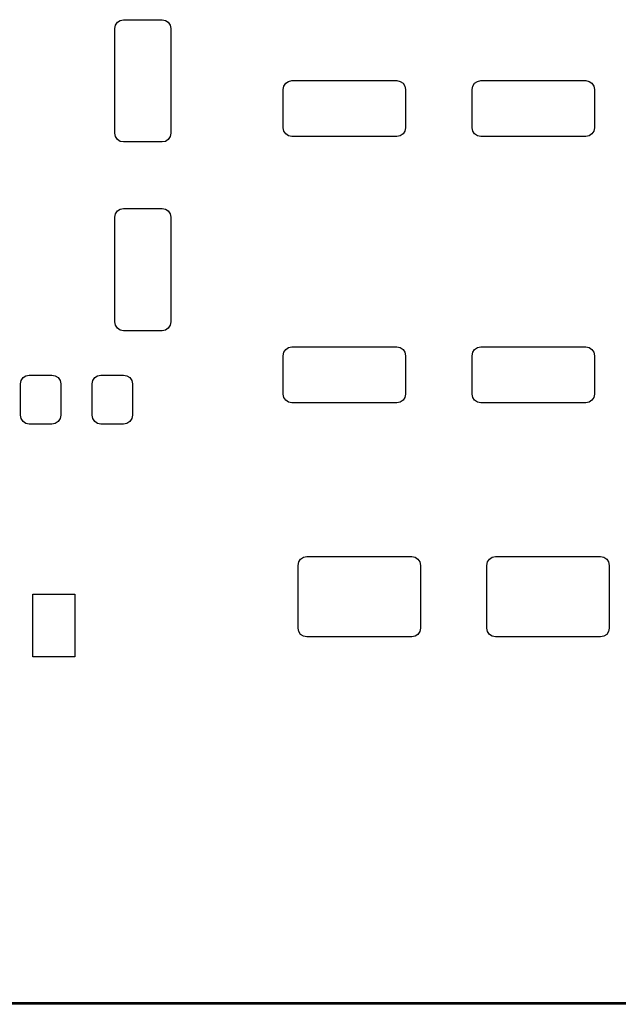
# Model space of a CAD drawing. Header units: inches. Extents: x 4.38 to 7.53, y -4.11 to -2.02.
# Tile 2 of 5: x 5.16 to 5.84, y -4.11 to -3. Entities that reach past the tile are written whole.
import ezdxf

# ---------------------------------------------------------------- set-up
doc = ezdxf.new("R2010")
doc.units = ezdxf.units.IN
doc.header["$MEASUREMENT"] = 0
doc.layers.add('F.Paste', color=253, linetype='CONTINUOUS', true_color=0xb4a09a)

msp = doc.modelspace()

# ---------------------------------------------------------------- linework, layer by layer
at = {"layer": 'F.Paste', "linetype": 'CONTINUOUS'}
for p, q in [((5.2683, -3.0069), (5.269, -3.0031)), ((5.269, -3.0031), (5.2712, -2.9999)), ((5.2712, -2.9999), (5.2743, -2.9978)), ((5.2743, -2.9978), (5.2781, -2.997)), ((5.2781, -2.997), (5.3214, -2.997)), ((5.3214, -2.997), (5.3252, -2.9978)), ((5.3252, -2.9978), (5.3284, -2.9999)), ((5.3284, -2.9999), (5.3305, -3.0031)), ((5.3305, -3.0031), (5.3313, -3.0069)), ((5.2683, -3.125), (5.2683, -3.0069)), ((5.3313, -3.0069), (5.3313, -3.125)), ((5.4579, -3.0756), (5.4586, -3.0718)), ((5.4586, -3.0718), (5.4607, -3.0686)), ((5.4607, -3.0686), (5.4639, -3.0665)), ((5.4639, -3.0665), (5.4677, -3.0657)), ((5.4677, -3.0657), (5.5858, -3.0657)), ((5.5858, -3.0657), (5.5896, -3.0665)), ((5.5896, -3.0665), (5.5928, -3.0686)), ((5.5928, -3.0686), (5.5949, -3.0718)), ((5.5949, -3.0718), (5.5956, -3.0756)), ((5.6704, -3.0756), (5.6712, -3.0718)), ((5.6712, -3.0718), (5.6733, -3.0686)), ((5.6733, -3.0686), (5.6765, -3.0665)), ((5.6765, -3.0665), (5.6803, -3.0657)), ((5.6803, -3.0657), (5.7984, -3.0657)), ((5.7984, -3.0657), (5.8022, -3.0665)), ((5.8022, -3.0665), (5.8054, -3.0686)), ((5.8054, -3.0686), (5.8075, -3.0718)), ((5.8075, -3.0718), (5.8082, -3.0756)), ((5.4579, -3.1189), (5.4579, -3.0756)), ((5.5956, -3.0756), (5.5956, -3.1189)), ((5.6704, -3.1189), (5.6704, -3.0756)), ((5.8082, -3.0756), (5.8082, -3.1189)), ((5.269, -3.1287), (5.2683, -3.125)), ((5.3313, -3.125), (5.3305, -3.1287)), ((5.4586, -3.1226), (5.4579, -3.1189)), ((5.4607, -3.1258), (5.4586, -3.1226)), ((5.4639, -3.128), (5.4607, -3.1258)), ((5.4677, -3.1287), (5.4639, -3.128)), ((5.5896, -3.128), (5.5858, -3.1287)), ((5.5928, -3.1258), (5.5896, -3.128)), ((5.5949, -3.1226), (5.5928, -3.1258)), ((5.5956, -3.1189), (5.5949, -3.1226)), ((5.6712, -3.1226), (5.6704, -3.1189)), ((5.6733, -3.1258), (5.6712, -3.1226)), ((5.6765, -3.128), (5.6733, -3.1258)), ((5.6803, -3.1287), (5.6765, -3.128)), ((5.8022, -3.128), (5.7984, -3.1287)), ((5.8054, -3.1258), (5.8022, -3.128)), ((5.8075, -3.1226), (5.8054, -3.1258)), ((5.8082, -3.1189), (5.8075, -3.1226)), ((5.2712, -3.1319), (5.269, -3.1287)), ((5.2743, -3.1341), (5.2712, -3.1319)), ((5.2781, -3.1348), (5.2743, -3.1341)), ((5.3214, -3.1348), (5.2781, -3.1348)), ((5.3252, -3.1341), (5.3214, -3.1348)), ((5.3284, -3.1319), (5.3252, -3.1341)), ((5.3305, -3.1287), (5.3284, -3.1319)), ((5.5858, -3.1287), (5.4677, -3.1287)), ((5.7984, -3.1287), (5.6803, -3.1287)), ((5.2683, -3.2194), (5.269, -3.2157)), ((5.269, -3.2157), (5.2712, -3.2125)), ((5.2712, -3.2125), (5.2743, -3.2104)), ((5.2743, -3.2104), (5.2781, -3.2096)), ((5.2781, -3.2096), (5.3214, -3.2096)), ((5.3214, -3.2096), (5.3252, -3.2104)), ((5.3252, -3.2104), (5.3284, -3.2125)), ((5.3284, -3.2125), (5.3305, -3.2157)), ((5.3305, -3.2157), (5.3313, -3.2194)), ((5.2683, -3.3376), (5.2683, -3.2194)), ((5.3313, -3.2194), (5.3313, -3.3376)), ((5.269, -3.3413), (5.2683, -3.3376)), ((5.3313, -3.3376), (5.3305, -3.3413)), ((5.2712, -3.3445), (5.269, -3.3413)), ((5.2743, -3.3467), (5.2712, -3.3445)), ((5.2781, -3.3474), (5.2743, -3.3467)), ((5.3214, -3.3474), (5.2781, -3.3474)), ((5.3252, -3.3467), (5.3214, -3.3474)), ((5.3284, -3.3445), (5.3252, -3.3467)), ((5.3305, -3.3413), (5.3284, -3.3445)), ((5.4579, -3.3756), (5.4586, -3.3718)), ((5.4586, -3.3718), (5.4607, -3.3686)), ((5.4607, -3.3686), (5.4639, -3.3665)), ((5.4639, -3.3665), (5.4677, -3.3657)), ((5.4677, -3.3657), (5.5858, -3.3657)), ((5.5858, -3.3657), (5.5896, -3.3665)), ((5.5896, -3.3665), (5.5928, -3.3686)), ((5.5928, -3.3686), (5.5949, -3.3718)), ((5.5949, -3.3718), (5.5956, -3.3756)), ((5.6704, -3.3756), (5.6712, -3.3718)), ((5.6712, -3.3718), (5.6733, -3.3686)), ((5.6733, -3.3686), (5.6765, -3.3665)), ((5.6765, -3.3665), (5.6803, -3.3657)), ((5.6803, -3.3657), (5.7984, -3.3657)), ((5.7984, -3.3657), (5.8022, -3.3665)), ((5.8022, -3.3665), (5.8054, -3.3686)), ((5.8054, -3.3686), (5.8075, -3.3718)), ((5.8075, -3.3718), (5.8082, -3.3756)), ((5.4579, -3.4189), (5.4579, -3.3756)), ((5.5956, -3.3756), (5.5956, -3.4189)), ((5.6704, -3.4189), (5.6704, -3.3756)), ((5.8082, -3.3756), (5.8082, -3.4189)), ((5.162, -3.4073), (5.1628, -3.4035)), ((5.1628, -3.4035), (5.1649, -3.4003)), ((5.1649, -3.4003), (5.1681, -3.3982)), ((5.1681, -3.3982), (5.1719, -3.3974)), ((5.1719, -3.3974), (5.1974, -3.3974)), ((5.1974, -3.3974), (5.2012, -3.3982)), ((5.2012, -3.3982), (5.2044, -3.4003)), ((5.2044, -3.4003), (5.2065, -3.4035)), ((5.2065, -3.4035), (5.2073, -3.4073)), ((5.2427, -3.4073), (5.2435, -3.4035)), ((5.2435, -3.4035), (5.2456, -3.4003)), ((5.2456, -3.4003), (5.2488, -3.3982)), ((5.2488, -3.3982), (5.2526, -3.3974)), ((5.2526, -3.3974), (5.2781, -3.3974)), ((5.2781, -3.3974), (5.2819, -3.3982)), ((5.2819, -3.3982), (5.2851, -3.4003)), ((5.2851, -3.4003), (5.2872, -3.4035)), ((5.2872, -3.4035), (5.288, -3.4073)), ((5.162, -3.4427), (5.162, -3.4073)), ((5.2073, -3.4073), (5.2073, -3.4427)), ((5.2427, -3.4427), (5.2427, -3.4073)), ((5.288, -3.4073), (5.288, -3.4427)), ((5.4586, -3.4226), (5.4579, -3.4189)), ((5.4607, -3.4258), (5.4586, -3.4226)), ((5.4639, -3.428), (5.4607, -3.4258)), ((5.4677, -3.4287), (5.4639, -3.428)), ((5.5896, -3.428), (5.5858, -3.4287)), ((5.5928, -3.4258), (5.5896, -3.428)), ((5.5949, -3.4226), (5.5928, -3.4258)), ((5.5956, -3.4189), (5.5949, -3.4226)), ((5.6712, -3.4226), (5.6704, -3.4189)), ((5.6733, -3.4258), (5.6712, -3.4226)), ((5.6765, -3.428), (5.6733, -3.4258)), ((5.6803, -3.4287), (5.6765, -3.428)), ((5.8022, -3.428), (5.7984, -3.4287)), ((5.8054, -3.4258), (5.8022, -3.428)), ((5.8075, -3.4226), (5.8054, -3.4258)), ((5.8082, -3.4189), (5.8075, -3.4226)), ((5.5858, -3.4287), (5.4677, -3.4287)), ((5.7984, -3.4287), (5.6803, -3.4287)), ((5.1628, -3.4465), (5.162, -3.4427)), ((5.1649, -3.4497), (5.1628, -3.4465)), ((5.1681, -3.4518), (5.1649, -3.4497)), ((5.2044, -3.4497), (5.2012, -3.4518)), ((5.2065, -3.4465), (5.2044, -3.4497)), ((5.2073, -3.4427), (5.2065, -3.4465)), ((5.2435, -3.4465), (5.2427, -3.4427)), ((5.2456, -3.4497), (5.2435, -3.4465)), ((5.2488, -3.4518), (5.2456, -3.4497)), ((5.2851, -3.4497), (5.2819, -3.4518)), ((5.2872, -3.4465), (5.2851, -3.4497)), ((5.288, -3.4427), (5.2872, -3.4465)), ((5.1719, -3.4526), (5.1681, -3.4518)), ((5.1974, -3.4526), (5.1719, -3.4526)), ((5.2012, -3.4518), (5.1974, -3.4526)), ((5.2526, -3.4526), (5.2488, -3.4518)), ((5.2781, -3.4526), (5.2526, -3.4526)), ((5.2819, -3.4518), (5.2781, -3.4526)), ((5.4753, -3.608), (5.4774, -3.6048)), ((5.4774, -3.6048), (5.4806, -3.6027)), ((5.4806, -3.6027), (5.4844, -3.6019)), ((5.4844, -3.6019), (5.6025, -3.6019)), ((5.6025, -3.6019), (5.6063, -3.6027)), ((5.6063, -3.6027), (5.6095, -3.6048)), ((5.6095, -3.6048), (5.6116, -3.608)), ((5.6879, -3.608), (5.69, -3.6048)), ((5.69, -3.6048), (5.6932, -3.6027)), ((5.6932, -3.6027), (5.697, -3.6019)), ((5.697, -3.6019), (5.8151, -3.6019)), ((5.8151, -3.6019), (5.8189, -3.6027)), ((5.8189, -3.6027), (5.8221, -3.6048)), ((5.8221, -3.6048), (5.8242, -3.608)), ((5.4746, -3.6118), (5.4753, -3.608)), ((5.4746, -3.6826), (5.4746, -3.6118)), ((5.6116, -3.608), (5.6124, -3.6118)), ((5.6124, -3.6118), (5.6124, -3.6826)), ((5.6872, -3.6118), (5.6879, -3.608)), ((5.6872, -3.6826), (5.6872, -3.6118)), ((5.8242, -3.608), (5.825, -3.6118)), ((5.825, -3.6118), (5.825, -3.6826)), ((5.176, -3.715), (5.176, -3.6442)), ((5.176, -3.6442), (5.2232, -3.6442)), ((5.2232, -3.6442), (5.2232, -3.715)), ((5.4753, -3.6864), (5.4746, -3.6826)), ((5.6124, -3.6826), (5.6116, -3.6864)), ((5.6879, -3.6864), (5.6872, -3.6826)), ((5.825, -3.6826), (5.8242, -3.6864)), ((5.4774, -3.6896), (5.4753, -3.6864)), ((5.4806, -3.6917), (5.4774, -3.6896)), ((5.4844, -3.6925), (5.4806, -3.6917)), ((5.6025, -3.6925), (5.4844, -3.6925)), ((5.6063, -3.6917), (5.6025, -3.6925)), ((5.6095, -3.6896), (5.6063, -3.6917)), ((5.6116, -3.6864), (5.6095, -3.6896)), ((5.69, -3.6896), (5.6879, -3.6864)), ((5.6932, -3.6917), (5.69, -3.6896)), ((5.697, -3.6925), (5.6932, -3.6917)), ((5.8151, -3.6925), (5.697, -3.6925)), ((5.8189, -3.6917), (5.8151, -3.6925)), ((5.8221, -3.6896), (5.8189, -3.6917)), ((5.8242, -3.6864), (5.8221, -3.6896)), ((5.2232, -3.715), (5.176, -3.715)), ((4.4207, -4.1044), (7.4916, -4.1044)), ((7.4916, -4.1064), (4.4207, -4.1064))]:
    msp.add_line(p, q, dxfattribs=at)

doc.saveas('drawing.dxf')
